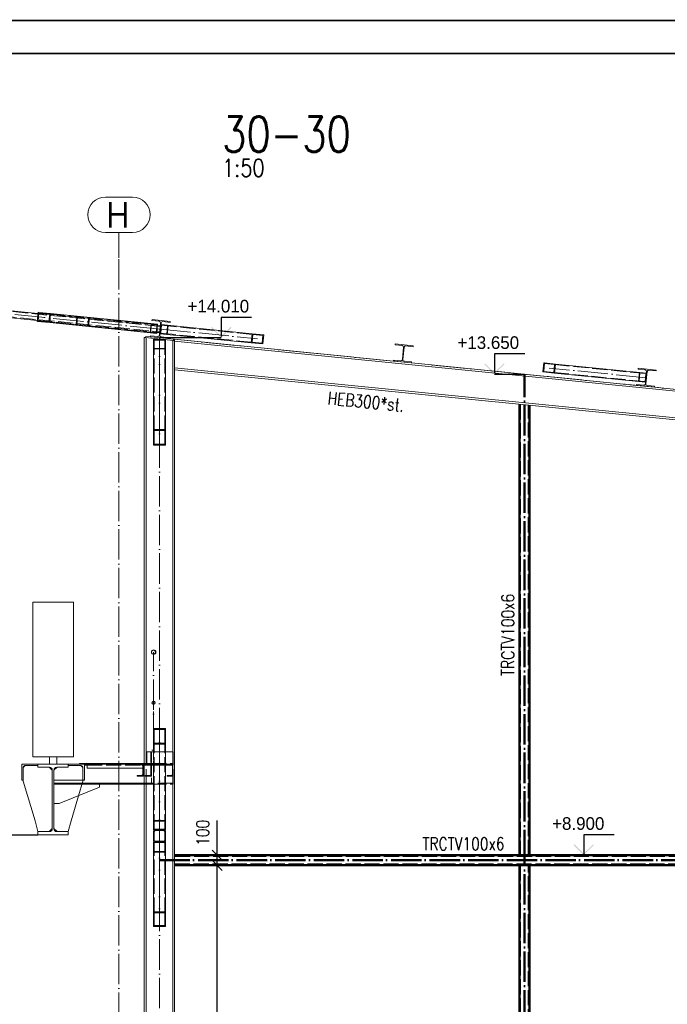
# Paper-space layout 'Layout1' of a CAD drawing. Extents: x -2 to 1380, y -36 to 422.
# Tile 8 of 58: x 108 to 236, y 226 to 420. Entities that reach past the tile are written whole.
import ezdxf
from ezdxf.enums import TextEntityAlignment as Align

# ---------------------------------------------------------------- set-up
doc = ezdxf.new("R2010")
doc.units = 0
for name, pattern in [('ACAD_ISO02W100', [15, 12, -3]), ('ACAD_ISO04W100', [30.5, 24, -3, 0.5, -3]), ('HP_01_CER_B', [8, 5, -1, 1, -1])]:
    doc.linetypes.add(name, pattern=pattern)
doc.layers.get('0').update_dxf_attribs({"linetype": 'CONTINUOUS'})
doc.layers.get('DEFPOINTS').update_dxf_attribs({"color": 132, "linetype": 'CONTINUOUS'})
doc.layers.add('AS_INS_ON', color=7, linetype='CONTINUOUS')
doc.layers.add('RAMECEK_HP', color=251, linetype='CONTINUOUS')
for name, color, linetype, lineweight in [('SS_1.ET-HALA_TaO-JD', 9, 'CONTINUOUS', 13), ('SS_1.ET-HALA_TaO-JD-JERAB_25t', 9, 'CONTINUOUS', 13), ('SS_1.ET-HALA_TaO-JD-LAVKA', 9, 'CONTINUOUS', 13), ('SS_1.ET-HALA_TaO-JD-LAVKA-OKOP.PLECH', 9, 'CONTINUOUS', 13), ('SS_1.ET-HALA_TaO-JD-LAVKA-PLECH', 9, 'CONTINUOUS', 13), ('SS_1.ET-HALA_TaO-JD-LAVKA-PLECH-VYZTUHA', 9, 'CONTINUOUS', 13), ('SS_1.ET-HALA_TaO-JD-LAVKA-ZABRADLI', 9, 'CONTINUOUS', 13), ('SS_1.ET-HALA_TaO-PRISTAVBA-PRICEL', 9, 'CONTINUOUS', 13), ('SS_1.ET-HALA_TaO-PRISTAVBA-VAZNICE', 9, 'CONTINUOUS', 13), ('SS_1.ET-HALA_TaO-PRISTAVBA-ZTUZENI_STRESNI', 9, 'CONTINUOUS', 13), ('SS_1.ET-HALA_TaO-RASTR', 7, 'HP_01_CER_B', 13), ('SS_1.ET-HALA_TaO-SLOUP', 9, 'CONTINUOUS', 13), ('SS_1.ET-HALA_TaO-VAZNICE', 9, 'CONTINUOUS', 13), ('SS_1.ET-HALA_TaO-ZTUZENI_STRESNI', 9, 'CONTINUOUS', 13), ('SS_1.ET-HALA_TaO-ZTUZENI_SVISLE', 9, 'CONTINUOUS', 13), ('SS_2.ET-HALA_TaO-PRISTAVBA-VNITRNI_KCE', 190, 'CONTINUOUS', 50), ('SS_KOTY', 3, 'CONTINUOUS', 25), ('SS_NADPIS_7', 6, 'CONTINUOUS', 70), ('SS_POPIS_PROFILU', 13, 'CONTINUOUS', 25), ('SS_STAV.OK-POPIS_PROFILU', 9, 'CONTINUOUS', 13)]:
    doc.layers.add(name, color=color, linetype=linetype, lineweight=lineweight)
doc.styles.add('ROMANS', font='romans.shx', dxfattribs={"width": 0.8})
doc.styles.add('romans.shx', font='romans.shx', dxfattribs={"height": 5})
doc.dimstyles.new('A-1_(2.5)_50AS', dxfattribs={"dimtxt": 2.5, "dimasz": 2, "dimexe": 1, "dimexo": 2, "dimgap": 0, "dimtad": 0, "dimdec": 1, "dimlfac": 50, "dimrnd": 1, "dimtxsty": 'ROMANS', "dimblk1": 'OBLIQUE', "dimblk2": 'OBLIQUE', "dimsah": 1, "dimcen": 2, "dimclrd": 256, "dimclre": 256, "dimclrt": 256, "dimadec": 1, "dimazin": 2, "dimtfac": 0.714286, "dimtdec": 1, "dimtmove": 0, "dimatfit": 3, "dimldrblk": 'OPEN', "dimfxl": 1, "dimtvp": 1.142857, "dimtfill": 1, "dimtolj": 1, "dimlwd": -1, "dimlwe": -1, "dimarcsym": 0})

# ---------------------------------------------------------------- blocks, each defined once
blk = doc.blocks.new('*U6')
at = {"layer": 'RAMECEK_HP', "lineweight": 35, "const_width": 0.35}
for points in [[(0, 420), (0, 0), (1188, 0), (1188, 420)], [(6.5, 413.5), (6.5, 6.5), (1181.5, 6.5), (1181.5, 413.5)]]:
    blk.add_lwpolyline(points, close=True, dxfattribs=at)
at = {"layer": 'DEFPOINTS', "style": 'ROMANS', "width": 0.8}
blk.add_attdef('TISK', text='', height=10, dxfattribs=at).set_placement((1188, -33), align=Align.RIGHT)
blk = doc.blocks.new('_Oblique')
at = {"color": 0, "linetype": 'ByBlock', "lineweight": -2}
blk.add_line((-0.5, -0.5), (0.5, 0.5), dxfattribs=at)
blk = doc.blocks.new('*D47')
at = {"layer": 'DEFPOINTS', "color": 0, "transparency": 16777216}
for p in [(138.53, 253.13, -219364.2), (146.94, 253.13), (138.73, 179.13, -219343.2)]:
    blk.add_point(p, dxfattribs=at)
at = {"layer": 'SS_KOTY', "transparency": 16777216}
for p, q in [((140.53, 253.13), (147.94, 253.13)), ((146.94, 179.13), (146.94, 253.13)), ((140.73, 179.13), (147.94, 179.13))]:
    blk.add_line(p, q, dxfattribs=at)
at = {"layer": 'SS_KOTY', "transparency": 16777216, "xscale": 2, "yscale": 2, "zscale": 2}
for p, rotation in [((146.94, 253.13), 90), ((146.94, 179.13), 270)]:
    blk.add_blockref('_Oblique', p, dxfattribs=dict(at, rotation=rotation))
at = {"layer": 'SS_KOTY', "transparency": 16777216, "insert": (144.08, 216.13), "char_height": 2.5, "attachment_point": 5, "rotation": 90, "style": 'ROMANS', "bg_fill": 3, "box_fill_scale": 1.1, "bg_fill_color": 256, "bg_fill_true_color": 13158600, "bg_fill_transparency": 0}
blk.add_mtext('\\A1;3700', dxfattribs=at)
blk = doc.blocks.new('_OPEN')
at = {"color": 0, "linetype": 'ByBlock'}
for p, q in [((-1, 0.167), (0, 0)), ((0, 0), (-1, -0.167)), ((0, 0), (-1, 0))]:
    blk.add_line(p, q, dxfattribs=at)
blk = doc.blocks.new('*D48')
at = {"layer": 'DEFPOINTS', "color": 0, "transparency": 16777216}
for p in [(138.53, 255.13, -219364.2), (146.94, 255.13), (138.53, 253.13, -219364.2)]:
    blk.add_point(p, dxfattribs=at)
at = {"layer": 'SS_KOTY', "transparency": 16777216}
for p, q in [((146.94, 255.13), (146.94, 261.99)), ((140.53, 255.13), (147.94, 255.13)), ((146.94, 253.13), (146.94, 255.13)), ((140.53, 253.13), (147.94, 253.13))]:
    blk.add_line(p, q, dxfattribs=at)
at = {"layer": 'SS_KOTY', "transparency": 16777216, "xscale": 2, "yscale": 2, "zscale": 2}
for p, rotation in [((146.94, 255.13), 90), ((146.94, 253.13), 270)]:
    blk.add_blockref('_Oblique', p, dxfattribs=dict(at, rotation=rotation))
at = {"layer": 'SS_KOTY', "transparency": 16777216, "insert": (144.08, 259.56), "char_height": 2.5, "attachment_point": 5, "rotation": 90, "style": 'ROMANS', "bg_fill": 3, "box_fill_scale": 1.1, "bg_fill_color": 256, "bg_fill_true_color": 13158600, "bg_fill_transparency": 0}
blk.add_mtext('\\A1;100', dxfattribs=at)

psp = doc.layouts.get("Layout1")

# ---------------------------------------------------------------- hatches: boundary and pattern name
at = {"layer": 'AS_INS_ON'}
for points in [[(145.8852, 359.4761), (145.7438, 359.3346), (147.7438, 357.3346), (149.7438, 359.3346), (149.6023, 359.4761), (147.7438, 357.6175)], [(199.8362, 352.2761), (199.6947, 352.1346), (201.6947, 350.1346), (203.6947, 352.1346), (203.5533, 352.2761), (201.6947, 350.4175)], [(217.493, 257.2761), (217.3516, 257.1346), (219.3516, 255.1346), (221.3516, 257.1346), (221.2102, 257.2761), (219.3516, 255.4175)]]:
    psp.add_hatch(color=3, dxfattribs=at).paths.add_polyline_path(points)

# ---------------------------------------------------------------- linework, layer by layer
at = {"layer": 'AS_INS_ON', "color": 3}
for p, q in [((153.7438, 361.3346, -219367.2), (147.7438, 361.3346, -219367.2)), ((147.7438, 361.3346, -219367.2), (147.7438, 357.6175, -219367.2)), ((147.7438, 357.3346), (135.5339, 357.3346)), ((207.6947, 354.1346, -219365.2), (201.6947, 354.1346, -219365.2)), ((201.6947, 354.1346, -219365.2), (201.6947, 350.4175, -219365.2)), ((201.6947, 350.1346), (207.6337, 350.1346)), ((225.3516, 259.1346, -219364.2), (219.3516, 259.1346, -219364.2)), ((219.3516, 259.1346, -219364.2), (219.3516, 255.4175, -219364.2)), ((219.3516, 255.1346), (207.5839, 255.1346))]:
    psp.add_line(p, q, dxfattribs=at)
at = {"layer": 'AS_INS_ON', "color": 9}
psp.add_line((96.153, 259.1346), (111.5336, 259.1346), dxfattribs=at)
at = {"layer": 'SS_1.ET-HALA_TaO-JD', "color": 5, "linetype": 'Continuous', "ltscale": 0.25}
for p, q in [((115.2337, 274.5346), (113.8337, 274.5346)), ((113.8337, 274.5346), (113.8337, 273.1346)), ((115.2337, 273.1346), (115.2337, 274.5346)), ((111.5337, 273.1346), (108.3337, 273.1346)), ((108.3337, 273.1346), (108.3337, 269.9346)), ((109.0337, 272.8346), (108.6337, 272.4346)), ((108.6337, 270.1046), (108.6337, 272.4946)), ((108.9737, 272.8346), (111.3637, 272.8346)), ((111.3637, 272.8346), (111.5337, 272.8346)), ((117.5337, 273.1346), (111.5337, 273.1346)), ((111.5337, 272.4946), (111.5337, 273.1346)), ((111.5337, 272.4946), (113.8237, 272.4946)), ((114.3637, 271.8946), (113.7637, 272.4946)), ((115.3037, 272.4946), (114.7037, 271.8946)), ((115.2437, 272.4946), (117.5337, 272.4946)), ((120.7337, 273.1346), (117.5337, 273.1346)), ((117.5337, 273.1346), (117.5337, 272.4946)), ((117.5337, 272.8346), (117.7037, 272.8346)), ((117.7037, 272.8346), (120.0937, 272.8346)), ((120.4337, 272.4346), (120.0337, 272.8346)), ((120.4337, 272.4946), (120.4337, 270.1046)), ((120.7337, 273.1346), (120.7337, 269.9346)), ((114.3637, 271.9546), (114.3637, 260.3146)), ((114.7037, 260.3146), (114.7037, 271.9546)), ((108.4637, 269.9346), (108.3337, 269.9346)), ((108.6337, 269.7223), (108.6337, 270.1046)), ((108.6337, 269.7223), (111.0015, 261.8946)), ((120.4337, 270.1046), (120.4337, 269.9346)), ((120.7337, 269.9346), (120.6037, 269.9346)), ((118.066, 261.8946), (119.5749, 266.8831)), ((111.0015, 261.8946), (111.5337, 259.7746)), ((117.5337, 259.7746), (118.066, 261.8946)), ((113.8237, 259.7746), (111.5337, 259.7746)), ((111.5337, 259.1346), (111.5337, 259.7746)), ((111.5337, 259.1346), (117.5337, 259.1346)), ((113.7637, 259.7746), (114.3637, 260.3746)), ((114.7037, 260.3746), (115.3037, 259.7746)), ((117.5337, 259.7746), (115.2437, 259.7746)), ((117.5337, 259.7746), (117.5337, 259.1346))]:
    psp.add_line(p, q, dxfattribs=at)
at = {"layer": 'SS_1.ET-HALA_TaO-JD', "color": 9, "linetype": 'ACAD_ISO02W100', "ltscale": 0.25}
for p, q in [((120.4337, 269.7223), (119.5749, 266.8831)), ((120.256, 269.1346), (120.3225, 269.3546)), ((120.4337, 269.9346), (120.4337, 269.7223))]:
    psp.add_line(p, q, dxfattribs=at)
at = {"layer": 'SS_1.ET-HALA_TaO-JD', "color": 5, "linetype": 'Continuous', "ltscale": 0.25, "extrusion": (-1.71199e-12, 7.09191e-13, -1)}
psp.add_arc((-108.9737, 272.4946), 0.34, 0, 90, dxfattribs=at)
at = {"layer": 'SS_1.ET-HALA_TaO-JD', "color": 5, "linetype": 'Continuous', "ltscale": 0.25}
for centre, start, end in [((111.3637, 273.0046), 270, 0), ((117.7037, 273.0046), 180, 270), ((108.4637, 270.1046), 270, 0), ((120.6037, 270.1046), 180, 270)]:
    psp.add_arc(centre, 0.17, start, end, dxfattribs=at)
at = {"layer": 'SS_1.ET-HALA_TaO-JD', "color": 5, "linetype": 'Continuous', "ltscale": 0.25, "extrusion": (1.78596e-12, 4.31174e-12, -1)}
psp.add_arc((-113.8237, 271.9546, 0), 0.54, 90, 180, dxfattribs=at)
at = {"layer": 'SS_1.ET-HALA_TaO-JD', "color": 5, "linetype": 'Continuous', "ltscale": 0.25, "extrusion": (-4.31168e-12, 1.78602e-12, -1)}
psp.add_arc((-115.2437, 271.9546), 0.54, 0, 90, dxfattribs=at)
at = {"layer": 'SS_1.ET-HALA_TaO-JD', "color": 5, "linetype": 'Continuous', "ltscale": 0.25, "extrusion": (-3.7494e-33, 6.12323e-17, -1)}
psp.add_arc((-120.0937, 272.4946), 0.34, 90, 180, dxfattribs=at)
at = {"layer": 'SS_1.ET-HALA_TaO-JD', "color": 5, "linetype": 'Continuous', "ltscale": 0.25, "extrusion": (-1.78596e-12, 4.31174e-12, -1)}
psp.add_arc((-113.8237, 260.3146), 0.54, 180, 270, dxfattribs=at)
at = {"layer": 'SS_1.ET-HALA_TaO-JD', "color": 5, "linetype": 'Continuous', "ltscale": 0.25, "extrusion": (4.31168e-12, 1.78602e-12, -1)}
psp.add_arc((-115.2437, 260.3146), 0.54, 270, 0, dxfattribs=at)
at = {"layer": 'SS_1.ET-HALA_TaO-JD-JERAB_25t', "color": 9, "linetype": 'Continuous', "ltscale": 0.25}
for p, q in [((118.5337, 305.1346), (110.5337, 305.1346)), ((110.5337, 305.1346), (110.5337, 274.5346)), ((118.5337, 274.5346), (118.5337, 305.1346)), ((113.8337, 274.5346), (110.5337, 274.5346)), ((118.5337, 274.5346), (115.2337, 274.5346))]:
    psp.add_line(p, q, dxfattribs=at)
at = {"layer": 'SS_1.ET-HALA_TaO-JD-LAVKA', "color": 9, "linetype": 'ACAD_ISO04W100', "ltscale": 0.25}
for p, q in [((114.5337, 273.1346), (138.2337, 273.1346)), ((133.9337, 273.1346), (114.5337, 273.1346))]:
    psp.add_line(p, q, dxfattribs=at)
at = {"layer": 'SS_1.ET-HALA_TaO-JD-LAVKA', "color": 5, "linetype": 'Continuous', "ltscale": 0.25}
for p, q in [((120.7338, 272.9146), (121.2337, 272.9146)), ((132.5337, 272.9146), (133.7386, 272.9146)), ((132.7337, 273.1346), (132.7337, 272.9746)), ((132.7337, 272.9746), (133.5937, 272.9746)), ((133.8337, 272.7346), (133.8337, 271.1346)), ((133.9337, 273.1346), (133.9337, 270.7346)), ((133.5937, 270.8946), (132.7337, 270.8946)), ((132.7337, 270.8946), (132.7337, 270.7346)), ((132.7337, 270.7346), (133.9337, 270.7346)), ((133.9337, 270.4346), (133.9337, 269.1346)), ((120.6037, 269.9346), (114.7038, 269.9346)), ((133.9337, 269.3546), (114.7038, 269.3546)), ((114.7038, 269.1346), (133.9337, 269.1346)), ((115.7037, 265.3346), (123.7037, 268.5346)), ((123.7037, 268.5346), (123.7037, 269.1346)), ((114.7037, 265.3346), (115.7037, 265.3346))]:
    psp.add_line(p, q, dxfattribs=at)
at = {"layer": 'SS_1.ET-HALA_TaO-JD-LAVKA', "color": 9, "linetype": 'ACAD_ISO02W100', "ltscale": 0.25}
for p, q in [((121.2337, 272.9146), (132.5337, 272.9146)), ((131.1337, 273.1346), (131.1337, 272.9746)), ((131.1337, 272.9746), (131.9937, 272.9746)), ((132.2337, 271.1346), (132.2337, 272.7346)), ((132.3337, 273.1346), (132.3337, 270.7346)), ((133.7386, 272.9146), (133.9337, 272.9146)), ((133.9337, 272.7346), (133.8337, 272.7346)), ((133.9337, 272.6346), (133.8337, 272.6346)), ((138.2337, 273.1346), (133.9337, 273.1346)), ((133.9337, 272.9146), (138.2337, 272.9146)), ((137.0337, 273.1346), (137.0337, 272.9746)), ((137.0337, 272.9746), (137.8937, 272.9746)), ((138.2337, 272.7346), (138.1337, 272.7346)), ((138.1337, 272.6639), (138.1337, 272.7346)), ((138.1337, 272.6346), (138.1337, 272.6639)), ((138.2337, 272.6346), (138.1337, 272.6346)), ((138.1337, 271.1346), (138.1337, 272.6346)), ((138.2337, 269.1346), (138.2337, 273.1346)), ((131.9937, 270.8946), (131.1337, 270.8946)), ((131.1337, 270.8946), (131.1337, 270.7346)), ((131.1337, 270.7346), (132.3337, 270.7346)), ((137.8937, 270.8946), (137.0337, 270.8946)), ((137.0337, 270.8946), (137.0337, 270.7346)), ((137.0337, 270.7346), (138.2337, 270.7346)), ((138.2337, 269.3546), (133.9337, 269.3546)), ((133.9337, 269.1346), (138.2337, 269.1346))]:
    psp.add_line(p, q, dxfattribs=at)
at = {"layer": 'SS_1.ET-HALA_TaO-JD-LAVKA', "color": 9, "linetype": 'ACAD_ISO02W100', "ltscale": 0.25, "extrusion": (1.0046e-12, 2.42538e-12, -1)}
psp.add_arc((-131.9937, 272.7346), 0.24, 90, 180, dxfattribs=at)
at = {"layer": 'SS_1.ET-HALA_TaO-JD-LAVKA', "color": 5, "linetype": 'Continuous', "ltscale": 0.25, "extrusion": (-1.0046e-12, -2.42526e-12, -1)}
psp.add_arc((-133.5937, 272.7346), 0.24, 90, 180, dxfattribs=at)
at = {"layer": 'SS_1.ET-HALA_TaO-JD-LAVKA', "color": 9, "linetype": 'ACAD_ISO02W100', "ltscale": 0.25, "extrusion": (2.0092e-12, 4.8507e-12, -1)}
psp.add_arc((-137.8937, 272.7346, 0), 0.24, 90, 180, dxfattribs=at)
at = {"layer": 'SS_1.ET-HALA_TaO-JD-LAVKA', "color": 9, "linetype": 'ACAD_ISO02W100', "ltscale": 0.25, "extrusion": (1.0046e-12, -2.42526e-12, -1)}
psp.add_arc((-131.9937, 271.1346), 0.24, 180, 270, dxfattribs=at)
at = {"layer": 'SS_1.ET-HALA_TaO-JD-LAVKA', "color": 5, "linetype": 'Continuous', "ltscale": 0.25, "extrusion": (1.0046e-12, -2.42526e-12, -1)}
psp.add_arc((-133.5937, 271.1346), 0.24, 180, 270, dxfattribs=at)
at = {"layer": 'SS_1.ET-HALA_TaO-JD-LAVKA', "color": 9, "linetype": 'ACAD_ISO02W100', "ltscale": 0.25, "extrusion": (-3.7494e-33, 6.12323e-17, -1)}
psp.add_arc((-137.8937, 271.1346), 0.24, 180, 270, dxfattribs=at)
at = {"layer": 'SS_1.ET-HALA_TaO-JD-LAVKA-OKOP.PLECH', "color": 5, "linetype": 'Continuous', "ltscale": 0.25}
for p, q in [((133.0137, 275.5346), (134.3337, 275.5346)), ((133.0137, 275.5346), (133.0137, 273.2346)), ((136.7337, 275.5346), (138.2537, 275.5346)), ((138.2537, 272.9346), (138.2537, 275.5346)), ((138.2537, 272.9346), (136.7337, 272.9346))]:
    psp.add_line(p, q, dxfattribs=at)
at = {"layer": 'SS_1.ET-HALA_TaO-JD-LAVKA-OKOP.PLECH', "color": 9, "linetype": 'ACAD_ISO02W100', "ltscale": 0.25}
for p, q in [((134.3337, 275.5346), (136.7337, 275.5346)), ((133.0137, 273.2346), (133.0137, 272.9346)), ((136.7337, 272.9346), (133.0137, 272.9346))]:
    psp.add_line(p, q, dxfattribs=at)
at = {"layer": 'SS_1.ET-HALA_TaO-JD-LAVKA-OKOP.PLECH', "color": 9, "linetype": 'ACAD_ISO04W100', "ltscale": 0.25}
psp.add_line((133.0137, 272.9346), (138.2537, 272.9346), dxfattribs=at)
psp.add_line((133.0137, 272.9346), (138.2537, 272.9346), dxfattribs=at)
at = {"layer": 'SS_1.ET-HALA_TaO-JD-LAVKA-PLECH', "color": 5, "linetype": 'Continuous', "ltscale": 0.25}
for p, q in [((133.9337, 273.2346), (119.7337, 273.2346)), ((119.7337, 273.2346), (119.7337, 273.1346)), ((133.9337, 273.1346), (120.7337, 273.1346)), ((133.9337, 273.2346), (133.9337, 273.1346))]:
    psp.add_line(p, q, dxfattribs=at)
at = {"layer": 'SS_1.ET-HALA_TaO-JD-LAVKA-PLECH', "color": 9, "linetype": 'ACAD_ISO02W100', "ltscale": 0.25}
for p, q in [((132.3337, 273.2346), (132.3337, 273.1346)), ((133.9337, 273.2346), (138.2337, 273.2346)), ((138.2337, 273.1346), (138.2337, 273.2346))]:
    psp.add_line(p, q, dxfattribs=at)
at = {"layer": 'SS_1.ET-HALA_TaO-JD-LAVKA-PLECH-VYZTUHA', "color": 5, "linetype": 'Continuous', "ltscale": 0.25}
for p, q in [((121.2337, 273.1346), (121.2337, 272.3346)), ((121.2337, 272.3346), (132.5337, 272.3346)), ((132.5337, 273.1346), (132.5337, 272.3346))]:
    psp.add_line(p, q, dxfattribs=at)
at = {"layer": 'SS_1.ET-HALA_TaO-JD-LAVKA-ZABRADLI', "color": 9, "linetype": 'ACAD_ISO04W100', "ltscale": 0.25}
for p, q in [((134.3787, 276.2346), (134.3787, 295.2346)), ((134.3787, 283.531), (134.3787, 276.2346)), ((134.3787, 273.7022), (134.3787, 270.4346))]:
    psp.add_line(p, q, dxfattribs=at)
at = {"layer": 'SS_1.ET-HALA_TaO-JD-LAVKA-ZABRADLI', "color": 9, "linetype": 'Continuous', "ltscale": 0.25}
for p, q in [((133.9337, 275.4346), (133.8137, 275.4346)), ((133.8137, 275.4346), (133.8137, 273.4346)), ((133.9337, 275.4346), (133.9337, 273.4346)), ((134.0641, 275.92), (134.2085, 275.8235)), ((133.8137, 273.4346), (133.9337, 273.4346))]:
    psp.add_line(p, q, dxfattribs=at)
for centre, radius in [((134.3787, 295.2346), 0.445), ((134.3787, 295.2346), 0.387), ((134.3787, 285.2346), 0.32), ((134.3787, 285.2346), 0.28)]:
    psp.add_circle(centre, radius, dxfattribs=at)
at = {"layer": 'SS_1.ET-HALA_TaO-PRISTAVBA-PRICEL', "color": 9, "linetype": 'ACAD_ISO04W100', "ltscale": 0.25}
psp.add_line((279.6337, 342.9346), (135.5337, 357.3446), dxfattribs=at)
at = {"layer": 'SS_1.ET-HALA_TaO-PRISTAVBA-PRICEL', "color": 5, "linetype": 'Continuous', "ltscale": 0.25}
for p, q in [((138.5337, 356.8034), (138.5337, 357.0446)), ((138.5338, 357.0446), (181.7427, 352.7237)), ((138.5338, 356.6627), (282.6337, 342.2527)), ((185.3248, 352.3655), (229.7427, 347.9237)), ((282.6337, 336.9866), (138.5338, 351.3966)), ((138.5338, 351.0147), (282.6337, 336.6047)), ((233.3248, 347.5655), (277.8427, 343.1137))]:
    psp.add_line(p, q, dxfattribs=at)
at = {"layer": 'SS_1.ET-HALA_TaO-PRISTAVBA-VAZNICE', "color": 5, "linetype": 'Continuous', "ltscale": 0.25}
for p, q in [((182.083, 356.1268), (182.0641, 355.9377)), ((185.6651, 355.7686), (182.083, 356.1268)), ((183.4969, 355.7944), (182.0641, 355.9377)), ((183.7656, 355.4661), (183.5228, 353.0382)), ((183.6422, 353.0262), (183.885, 355.4541)), ((185.6462, 355.5795), (184.2134, 355.7228)), ((185.6462, 355.5795), (185.6651, 355.7686)), ((181.7616, 352.9128), (181.7427, 352.7237)), ((181.7427, 352.7237), (185.3248, 352.3655)), ((183.1944, 352.7695), (181.7616, 352.9128)), ((185.3437, 352.5546), (183.9109, 352.6979)), ((185.3248, 352.3655), (185.3437, 352.5546)), ((230.083, 351.3268), (230.0641, 351.1377)), ((231.4969, 350.9944), (230.0641, 351.1377)), ((233.6651, 350.9686), (230.083, 351.3268)), ((231.7656, 350.6661), (231.5228, 348.2382)), ((231.6422, 348.2262), (231.885, 350.6541)), ((233.6462, 350.7795), (232.2134, 350.9228)), ((233.6462, 350.7795), (233.6651, 350.9686)), ((229.7616, 348.1128), (229.7427, 347.9237)), ((229.7427, 347.9237), (233.3248, 347.5655)), ((231.1944, 347.9695), (229.7616, 348.1128)), ((233.3437, 347.7546), (231.9109, 347.8979)), ((233.3248, 347.5655), (233.3437, 347.7546))]:
    psp.add_line(p, q, dxfattribs=at)
at = {"layer": 'SS_1.ET-HALA_TaO-PRISTAVBA-VAZNICE', "color": 5, "linetype": 'Continuous', "ltscale": 0.25, "extrusion": (-9.92754e-13, -1.8506e-12, -1)}
psp.add_arc((-183.4671, 355.4959), 0.3, 95.710593, 185.710593, dxfattribs=at)
at = {"layer": 'SS_1.ET-HALA_TaO-PRISTAVBA-VAZNICE', "color": 5, "linetype": 'Continuous', "ltscale": 0.25, "extrusion": (1.85066e-12, -9.92693e-13, -1)}
psp.add_arc((-184.1835, 355.4243), 0.3, 5.710593, 95.710593, dxfattribs=at)
at = {"layer": 'SS_1.ET-HALA_TaO-PRISTAVBA-VAZNICE', "color": 5, "linetype": 'Continuous', "ltscale": 0.25, "extrusion": (-6.06629e-13, 2.01066e-12, -1)}
psp.add_arc((-183.2243, 353.068), 0.3, 185.710593, 275.710593, dxfattribs=at)
at = {"layer": 'SS_1.ET-HALA_TaO-PRISTAVBA-VAZNICE', "color": 5, "linetype": 'Continuous', "ltscale": 0.25, "extrusion": (2.0106e-12, 6.0669e-13, -1)}
psp.add_arc((-183.9407, 352.9964), 0.3, 275.710593, 5.710593, dxfattribs=at)
at = {"layer": 'SS_1.ET-HALA_TaO-PRISTAVBA-VAZNICE', "color": 5, "linetype": 'Continuous', "ltscale": 0.25, "extrusion": (9.92754e-13, 1.85072e-12, -1)}
psp.add_arc((-231.4671, 350.6959), 0.3, 95.710593, 185.710593, dxfattribs=at)
at = {"layer": 'SS_1.ET-HALA_TaO-PRISTAVBA-VAZNICE', "color": 5, "linetype": 'Continuous', "ltscale": 0.25, "extrusion": (-1.85066e-12, 9.92815e-13, -1)}
psp.add_arc((-232.1835, 350.6243), 0.3, 5.710593, 95.710593, dxfattribs=at)
at = {"layer": 'SS_1.ET-HALA_TaO-PRISTAVBA-VAZNICE', "color": 5, "linetype": 'Continuous', "ltscale": 0.25, "extrusion": (6.06629e-13, -2.01053e-12, -1)}
psp.add_arc((-231.2243, 348.268), 0.3, 185.710593, 275.710593, dxfattribs=at)
at = {"layer": 'SS_1.ET-HALA_TaO-PRISTAVBA-VAZNICE', "color": 5, "linetype": 'Continuous', "ltscale": 0.25, "extrusion": (-2.0106e-12, -6.06568e-13, -1)}
psp.add_arc((-231.9407, 348.1964), 0.3, 275.710593, 5.710593, dxfattribs=at)
at = {"layer": 'SS_1.ET-HALA_TaO-PRISTAVBA-ZTUZENI_STRESNI', "color": 5, "linetype": 'Continuous', "ltscale": 0.25}
for p, q in [((153.8444, 358.1366), (135.8532, 359.9357)), ((135.6741, 358.1446), (153.6653, 356.3455)), ((153.6653, 356.3455), (153.8444, 358.1366)), ((153.8304, 356.4496), (153.9856, 358.0019)), ((156.1425, 357.9068), (153.8444, 358.1366)), ((153.9856, 358.0019), (155.9774, 357.8027)), ((155.9634, 356.1157), (156.1425, 357.9068)), ((153.6653, 356.3455), (155.9634, 356.1157)), ((153.8304, 356.4496), (155.8222, 356.2504)), ((155.8222, 356.2504), (155.9774, 357.8027)), ((211.4444, 352.3766), (211.2653, 350.5855)), ((211.5856, 352.2419), (211.4304, 350.6896)), ((211.5856, 352.3625), (211.4444, 352.3766)), ((213.7425, 352.1468), (211.5856, 352.3625)), ((211.5856, 352.2419), (213.5774, 352.0427)), ((213.7425, 352.1468), (213.5634, 350.3557)), ((231.7337, 350.3477), (213.7425, 352.1468)), ((211.2653, 350.5855), (213.5634, 350.3557)), ((211.4304, 350.6896), (213.4222, 350.4904)), ((213.5774, 352.0427), (213.4222, 350.4904)), ((213.5634, 350.3557), (231.5546, 348.5566))]:
    psp.add_line(p, q, dxfattribs=at)
at = {"layer": 'SS_1.ET-HALA_TaO-PRISTAVBA-ZTUZENI_STRESNI', "color": 9, "linetype": 'ACAD_ISO04W100', "ltscale": 0.25}
for p, q in [((135.7039, 359.0462), (154.9039, 357.1262)), ((231.7039, 349.4462), (212.5039, 351.3662))]:
    psp.add_line(p, q, dxfattribs=at)
at = {"layer": 'SS_1.ET-HALA_TaO-PRISTAVBA-ZTUZENI_STRESNI', "color": 9, "linetype": 'ACAD_ISO02W100', "ltscale": 0.25}
for p, q in [((135.9343, 359.807), (135.7791, 358.2547)), ((135.7791, 358.2547), (153.8304, 356.4496)), ((135.9343, 359.807), (153.9856, 358.0019)), ((137.144, 359.686), (136.9888, 358.1338)), ((137.249, 359.7961), (137.0699, 358.0051)), ((137.156, 359.8054), (137.249, 359.7961)), ((213.4222, 350.4904), (231.4735, 348.6853)), ((213.5774, 352.0427), (231.6287, 350.2376)), ((230.1588, 348.6962), (230.3379, 350.4872)), ((230.2638, 348.8063), (230.419, 350.3585)), ((231.4735, 348.6853), (231.6287, 350.2376)), ((231.6407, 350.357), (231.7337, 350.3477))]:
    psp.add_line(p, q, dxfattribs=at)
at = {"layer": 'SS_1.ET-HALA_TaO-RASTR', "linetype": 'Continuous', "ltscale": 0.25}
for p, q in [((130.2004, 385.1478), (124.8671, 385.1478)), ((124.8671, 378.1478), (130.2004, 378.1478))]:
    psp.add_line(p, q, dxfattribs=at)
at = {"layer": 'SS_1.ET-HALA_TaO-RASTR', "linetype": 'ACAD_ISO04W100', "ltscale": 0.25}
for p, q in [((127.5337, 373.1478), (127.5337, 378.1478)), ((127.5337, 77.1346), (127.5337, 373.1488)), ((127.5337, 373.1488), (127.5337, 373.1478))]:
    psp.add_line(p, q, dxfattribs=at)
at = {"layer": 'SS_1.ET-HALA_TaO-RASTR', "linetype": 'Continuous', "ltscale": 0.25}
for centre, start, end in [((124.8671, 381.6478), 90, 270), ((130.2004, 381.6478), 270, 90)]:
    psp.add_arc(centre, 3.5, start, end, dxfattribs=at)
at = {"layer": 'SS_1.ET-HALA_TaO-SLOUP', "color": 5, "linetype": 'Continuous', "ltscale": 0.25}
for p, q in [((132.5337, 357.4034), (132.7974, 357.3771)), ((132.5337, 357.4034), (132.5337, 273.2346)), ((132.8213, 357.6159), (132.7974, 357.3771)), ((132.7974, 357.3771), (138.2701, 356.8298)), ((132.8213, 357.6159), (133.7427, 357.5237)), ((132.9137, 273.2346), (132.9137, 357.3654)), ((137.3248, 357.1655), (138.294, 357.0686)), ((138.2701, 356.8298), (138.294, 357.0686)), ((138.2701, 356.8298), (138.5337, 356.8034)), ((132.5337, 269.1346), (132.5337, 179.1346)), ((132.9137, 179.1346), (132.9137, 269.1346))]:
    psp.add_line(p, q, dxfattribs=at)
at = {"layer": 'SS_1.ET-HALA_TaO-SLOUP', "color": 9, "linetype": 'ACAD_ISO04W100', "ltscale": 0.25}
psp.add_line((135.5337, 57.1346), (135.5337, 357.3446), dxfattribs=at)
at = {"layer": 'SS_1.ET-HALA_TaO-SLOUP', "color": 9, "linetype": 'ACAD_ISO02W100', "ltscale": 0.25}
for p, q in [((132.5337, 273.2346), (132.5337, 273.1346)), ((132.5337, 272.3346), (132.5337, 269.1346)), ((132.9137, 269.1346), (132.9137, 273.2346))]:
    psp.add_line(p, q, dxfattribs=at)
at = {"layer": 'SS_1.ET-HALA_TaO-VAZNICE', "color": 5, "linetype": 'Continuous', "ltscale": 0.25}
for p, q in [((134.083, 360.9268), (134.0641, 360.7377)), ((135.4969, 360.5944), (134.0641, 360.7377)), ((137.6651, 360.5686), (134.083, 360.9268)), ((135.7656, 360.2661), (135.5228, 357.8382)), ((135.6422, 357.8262), (135.885, 360.2541)), ((137.6462, 360.3795), (136.2134, 360.5228)), ((137.6462, 360.3795), (137.6651, 360.5686)), ((133.7616, 357.7128), (133.7427, 357.5237)), ((133.7427, 357.5237), (137.3248, 357.1655)), ((135.1944, 357.5695), (133.7616, 357.7128)), ((137.3437, 357.3546), (135.9109, 357.4979)), ((137.3248, 357.1655), (137.3437, 357.3546))]:
    psp.add_line(p, q, dxfattribs=at)
at = {"layer": 'SS_1.ET-HALA_TaO-VAZNICE', "color": 5, "linetype": 'Continuous', "ltscale": 0.25, "extrusion": (9.92754e-13, 1.85072e-12, -1)}
psp.add_arc((-135.4671, 360.2959), 0.3, 95.710593, 185.710593, dxfattribs=at)
at = {"layer": 'SS_1.ET-HALA_TaO-VAZNICE', "color": 5, "linetype": 'Continuous', "ltscale": 0.25, "extrusion": (-1.85066e-12, 9.92815e-13, -1)}
psp.add_arc((-136.1835, 360.2243), 0.3, 5.710593, 95.710593, dxfattribs=at)
at = {"layer": 'SS_1.ET-HALA_TaO-VAZNICE', "color": 5, "linetype": 'Continuous', "ltscale": 0.25, "extrusion": (6.06629e-13, -2.01053e-12, -1)}
psp.add_arc((-135.2243, 357.868), 0.3, 185.710593, 275.710593, dxfattribs=at)
at = {"layer": 'SS_1.ET-HALA_TaO-VAZNICE', "color": 5, "linetype": 'Continuous', "ltscale": 0.25, "extrusion": (-2.0106e-12, -6.06568e-13, -1)}
psp.add_arc((-135.9407, 357.7964), 0.3, 275.710593, 5.710593, dxfattribs=at)
at = {"layer": 'SS_1.ET-HALA_TaO-ZTUZENI_STRESNI', "color": 5, "linetype": 'Continuous', "ltscale": 0.25}
for p, q in [((78.194, 364.0937), (111.3909, 360.774)), ((78.3333, 365.4867), (111.5302, 362.167)), ((111.5501, 362.366), (111.371, 360.575)), ((111.704, 362.23), (111.5487, 360.6778)), ((111.704, 362.3506), (111.5501, 362.366)), ((114.0368, 362.1174), (111.704, 362.3506)), ((111.704, 362.23), (113.8591, 362.0145)), ((113.8591, 362.0145), (113.7038, 360.4623)), ((114.0368, 362.1174), (113.8577, 360.3263)), ((135.1693, 360.0041), (114.0368, 362.1174)), ((111.371, 360.575), (113.8577, 360.3263)), ((111.5487, 360.6778), (113.7038, 360.4623)), ((113.8577, 360.3263), (134.9902, 358.213)), ((134.9902, 358.213), (135.1693, 360.0041)), ((135.1494, 359.8051), (135.1693, 360.0041)), ((135.0101, 358.412), (135.5745, 358.3556)), ((135.1494, 359.8051), (135.7138, 359.7487))]:
    psp.add_line(p, q, dxfattribs=at)
at = {"layer": 'SS_1.ET-HALA_TaO-ZTUZENI_STRESNI', "color": 9, "linetype": 'ACAD_ISO04W100', "ltscale": 0.25}
for q in [(78.2039, 364.7962), (112.7039, 361.3462), (120.3706, 360.5795)]:
    psp.add_line((135.7039, 359.0462), q, dxfattribs=at)
at = {"layer": 'SS_1.ET-HALA_TaO-ZTUZENI_STRESNI', "color": 9, "linetype": 'ACAD_ISO02W100', "ltscale": 0.25}
for p, q in [((78.2099, 364.2529), (135.5904, 358.5148)), ((135.6979, 359.5894), (78.3173, 365.3275)), ((111.5302, 362.167), (135.1494, 359.8051)), ((113.8591, 362.0145), (135.0714, 359.8933)), ((111.3909, 360.774), (135.0101, 358.412)), ((113.7038, 360.4623), (134.9161, 358.341)), ((119.0496, 359.9277), (119.0377, 359.8083)), ((119.0576, 360.0073), (119.0496, 359.9277)), ((119.1969, 361.4003), (119.0576, 360.0073)), ((119.2048, 361.4799), (119.1969, 361.4003)), ((119.2168, 361.5994), (119.2048, 361.4799)), ((119.3706, 361.4634), (119.2154, 359.9111)), ((121.5019, 361.0091), (121.3785, 359.7752)), ((121.5178, 361.1683), (121.5019, 361.0091)), ((121.5257, 361.2479), (121.5178, 361.1683)), ((121.6932, 361.2479), (121.5243, 359.5596)), ((121.7035, 361.3507), (121.6932, 361.2479)), ((133.7002, 358.342), (133.8793, 360.1331)), ((133.7981, 358.4528), (133.9533, 360.0051)), ((133.8594, 359.9341), (133.8673, 360.0137)), ((133.8673, 360.0137), (133.8793, 360.1331)), ((133.9454, 359.9255), (133.9533, 360.0051)), ((134.9161, 358.341), (135.0714, 359.8933)), ((135.0634, 359.8137), (135.0714, 359.8933)), ((121.3785, 359.7752), (121.3705, 359.6956)), ((133.7002, 358.342), (133.7121, 358.4614)), ((133.7121, 358.4614), (133.7201, 358.541)), ((133.7981, 358.4528), (133.8061, 358.5324)), ((133.822, 358.6917), (133.9294, 359.7663)), ((134.9161, 358.341), (134.9241, 358.4206)), ((134.94, 358.5798), (135.0475, 359.6545)), ((134.9902, 358.213), (135.0101, 358.412))]:
    psp.add_line(p, q, dxfattribs=at)
at = {"layer": 'SS_1.ET-HALA_TaO-ZTUZENI_SVISLE', "color": 5, "linetype": 'Continuous', "ltscale": 0.25}
for p, q in [((136.7337, 356.9834), (134.3337, 356.9834)), ((134.3337, 339.2065), (134.3337, 356.9834)), ((136.7337, 356.9834), (136.7337, 339.2065)), ((134.3337, 339.2065), (136.7337, 339.2065)), ((134.3337, 336.1028), (134.3337, 339.2065)), ((134.4937, 338.9996), (136.5737, 338.9996)), ((134.4937, 336.3097), (134.4937, 338.9996)), ((136.5737, 336.3097), (136.5737, 338.9996)), ((136.7337, 339.2065), (136.7337, 336.1028)), ((134.3337, 336.1028), (136.7337, 336.1028)), ((134.4937, 336.3097), (136.5737, 336.3097)), ((136.7337, 280.1686), (134.3337, 280.1686)), ((134.3337, 277.0647), (134.3337, 280.1686)), ((136.7337, 280.1686), (136.7337, 277.0647)), ((136.5737, 279.9616), (134.4937, 279.9616)), ((134.4937, 277.2716), (134.4937, 279.9616)), ((136.5737, 277.2716), (136.5737, 279.9616)), ((136.7337, 277.0647), (134.3337, 277.0647)), ((134.3337, 274.2662), (134.3337, 277.0647)), ((136.5737, 277.2716), (134.4937, 277.2716)), ((136.7337, 277.0647), (136.7337, 260.1347)), ((134.3337, 260.1347), (134.3337, 270.0975)), ((134.3337, 260.1347), (134.7337, 260.1347)), ((134.3337, 258.1346), (134.3337, 259.7346)), ((134.4937, 258.1346), (134.4937, 259.7346)), ((134.7337, 260.1346), (136.3337, 260.1346)), ((134.7337, 259.9746), (136.3337, 259.9746)), ((136.3337, 260.1347), (136.7337, 260.1347)), ((136.5737, 258.1346), (136.5737, 259.7346)), ((136.7337, 259.7346), (136.7337, 258.1346)), ((134.7337, 257.7346), (134.3337, 257.7346)), ((134.3337, 243.9492), (134.3337, 257.7346)), ((136.3337, 257.8946), (134.7337, 257.8946)), ((136.3337, 257.7346), (134.7337, 257.7346)), ((136.7337, 257.7346), (136.3337, 257.7346)), ((136.7337, 257.7346), (136.7337, 243.9492)), ((134.3337, 243.9492), (136.7337, 243.9492)), ((134.3337, 241.0401), (134.3337, 243.9492)), ((134.4937, 243.7552), (136.5737, 243.7552)), ((134.4937, 241.234), (134.4937, 243.7552)), ((136.5737, 241.234), (136.5737, 243.7552)), ((136.7337, 243.9492), (136.7337, 241.0401)), ((134.4937, 241.234), (136.5737, 241.234)), ((134.3337, 241.0401), (136.7337, 241.0401))]:
    psp.add_line(p, q, dxfattribs=at)
at = {"layer": 'SS_1.ET-HALA_TaO-ZTUZENI_SVISLE', "color": 9, "linetype": 'ACAD_ISO02W100', "ltscale": 0.25}
for p, q in [((136.5737, 356.8597), (134.4937, 356.8597)), ((134.4937, 338.9996), (134.4937, 356.8597)), ((136.5737, 338.9996), (136.5737, 356.8597)), ((136.7337, 355.1276), (134.3337, 355.1276)), ((136.5737, 355.2513), (134.4937, 355.2513)), ((134.4937, 260.2584), (134.4937, 277.2716)), ((136.5737, 260.2584), (136.5737, 277.2716)), ((134.3337, 270.0975), (134.3337, 274.2662)), ((134.3337, 261.9904), (136.7337, 261.9904)), ((134.4937, 261.8667), (136.5737, 261.8667)), ((134.4937, 260.2584), (136.5737, 260.2584)), ((136.5737, 257.6026), (134.4937, 257.6026)), ((134.4937, 243.7552), (134.4937, 257.6026)), ((136.5737, 243.7552), (136.5737, 257.6026)), ((136.7337, 255.7546), (134.3337, 255.7546)), ((136.5737, 255.8866), (134.4937, 255.8866))]:
    psp.add_line(p, q, dxfattribs=at)
at = {"layer": 'SS_1.ET-HALA_TaO-ZTUZENI_SVISLE', "color": 9, "linetype": 'ACAD_ISO04W100', "ltscale": 0.25}
for p, q in [((135.5337, 337.6546), (135.5337, 357.3346)), ((135.5337, 258.9346), (135.5337, 278.6166)), ((135.5337, 258.9346), (135.5337, 242.4946))]:
    psp.add_line(p, q, dxfattribs=at)
at = {"layer": 'SS_1.ET-HALA_TaO-ZTUZENI_SVISLE', "color": 5, "linetype": 'Continuous', "ltscale": 0.25}
for centre, start, end in [((134.7337, 259.7346), 90, 180), ((136.3337, 259.7346), 0, 90), ((134.7337, 258.1346), 180, 270), ((136.3337, 258.1346), 270, 0)]:
    psp.add_arc(centre, 0.4, start, end, dxfattribs=at)
at = {"layer": 'SS_1.ET-HALA_TaO-ZTUZENI_SVISLE', "color": 5, "linetype": 'Continuous', "ltscale": 0.25, "extrusion": (-3.7494e-33, 6.12323e-17, -1)}
for centre, start, end in [((-134.7337, 259.7346), 0, 90), ((-136.3337, 259.7346), 90, 180), ((-134.7337, 258.1346), 270, 0), ((-136.3337, 258.1346), 180, 270)]:
    psp.add_arc(centre, 0.24, start, end, dxfattribs=at)
at = {"layer": 'SS_2.ET-HALA_TaO-PRISTAVBA-VNITRNI_KCE', "color": 7, "linetype": 'ACAD_ISO04W100', "ltscale": 0.25}
for p, q in [((207.6337, 254.1346), (207.6337, 350.1346)), ((207.6337, 176.7346), (207.6337, 254.1346))]:
    psp.add_line(p, q, dxfattribs=at)
at = {"layer": 'SS_2.ET-HALA_TaO-PRISTAVBA-VNITRNI_KCE', "color": 1, "linetype": 'Continuous', "ltscale": 0.25}
for p, q in [((206.6337, 344.2047), (206.6337, 255.1347)), ((208.6337, 255.1347), (208.6337, 344.0047)), ((206.6337, 253.1346), (206.6337, 179.1346)), ((208.6337, 179.1346), (208.6337, 253.1346))]:
    psp.add_line(p, q, dxfattribs=at)
at = {"layer": 'SS_2.ET-HALA_TaO-PRISTAVBA-VNITRNI_KCE', "color": 3, "linetype": 'ACAD_ISO02W100', "ltscale": 0.25}
for p, q in [((206.7537, 344.1927), (206.7537, 255.1347)), ((208.5137, 255.1347), (208.5137, 344.0167)), ((206.7537, 253.1346), (206.7537, 176.7346)), ((208.5137, 176.7346), (208.5137, 253.1346))]:
    psp.add_line(p, q, dxfattribs=at)

# ---------------------------------------------------------------- block references
at = {"layer": 'RAMECEK_HP'}
psp.add_blockref('*U6', (0, 0), dxfattribs=at)

# ---------------------------------------------------------------- texts
at = {"layer": 'AS_INS_ON', "color": 3}
for s, p in [('+14.010', (141.0768, 362.3346)), ('+13.650', (194.4028, 355.1346)), ('+8.900', (213.1013, 260.1346))]:
    psp.add_text(s, height=2.5, dxfattribs=at).set_placement(p)
at = {"layer": 'SS_1.ET-HALA_TaO-RASTR', "color": 7, "style": 'romans.shx'}
psp.add_text('H', height=5, dxfattribs=at).set_placement((124.9242, 379.1478))
at = {"layer": 'SS_NADPIS_7', "color": 6, "style": 'romans.shx', "width": 0.8}
psp.add_text('30-30', height=7, dxfattribs=at).set_placement((147.9148, 394.0506))
at = {"layer": 'SS_NADPIS_7', "color": 2, "style": 'romans.shx', "width": 0.8}
psp.add_text('1:50', height=3.5, dxfattribs=at).set_placement((147.9074, 389.1506))
at = {"layer": 'SS_POPIS_PROFILU', "color": 13, "style": 'romans.shx', "width": 0.8}
psp.add_text('TRCTV100x6', height=2.5, rotation=90, dxfattribs=at).set_placement((205.6127, 290.554))
psp.add_text('TRCTV100x6', height=2.5, dxfattribs=at).set_placement((187.4971, 256.1346))
at = {"layer": 'SS_STAV.OK-POPIS_PROFILU', "color": 9, "style": 'romans.shx', "width": 0.8}
psp.add_text('HEB300*st.', height=2.5, rotation=354.289407, dxfattribs=at).set_placement((168.64, 344.2181))

# ---------------------------------------------------------------- next in the draw order: dimensions: what is measured, and where the dimension line sits
at = {"layer": 'SS_KOTY'}
dim = psp.add_linear_dim(base=(146.9413, 253.1346), p1=(138.7337, 179.1346, -219343.2), p2=(138.5338, 253.1346, -219364.2), angle=90, dimstyle='A-1_(2.5)_50AS', dxfattribs=at)
dim.commit()
dim.dimension.update_dxf_attribs({"geometry": '*D47', "text_midpoint": (144.0842, 216.1346)})

# ---------------------------------------------------------------- next in the draw order: dimensions: what is measured, and where the dimension line sits
dim = psp.add_linear_dim(base=(146.9413, 255.1346), p1=(138.5338, 253.1346, -219364.2), p2=(138.5338, 255.1346, -219364.2), angle=90, dimstyle='A-1_(2.5)_50AS', override={"dimtmove": 0}, dxfattribs=at)
dim.commit()
dim.dimension.update_dxf_attribs({"geometry": '*D48', "text_midpoint": (144.0842, 259.5632)})

# ---------------------------------------------------------------- next in the draw order: linework, layer by layer
at = {"layer": 'SS_1.ET-HALA_TaO-SLOUP', "color": 5, "linetype": 'Continuous', "ltscale": 0.25}
for p, q in [((138.1537, 179.1346), (138.1537, 356.8414)), ((138.5337, 179.1346), (138.5337, 356.8034))]:
    psp.add_line(p, q, dxfattribs=at)
at = {"layer": 'SS_2.ET-HALA_TaO-PRISTAVBA-VNITRNI_KCE', "color": 1, "linetype": 'Continuous', "ltscale": 0.25}
for p, q in [((276.6337, 255.1346), (138.5338, 255.1346)), ((138.5338, 253.1346), (276.6337, 253.1346))]:
    psp.add_line(p, q, dxfattribs=at)
at = {"layer": 'SS_2.ET-HALA_TaO-PRISTAVBA-VNITRNI_KCE', "color": 3, "linetype": 'ACAD_ISO02W100', "ltscale": 0.25}
for p, q in [((276.6337, 255.0146), (138.5338, 255.0146)), ((138.5338, 253.2546), (276.6337, 253.2546))]:
    psp.add_line(p, q, dxfattribs=at)
at = {"layer": 'SS_2.ET-HALA_TaO-PRISTAVBA-VNITRNI_KCE', "color": 7, "linetype": 'ACAD_ISO04W100', "ltscale": 0.25}
psp.add_line((135.5337, 254.1346), (279.6337, 254.1346), dxfattribs=at)

doc.saveas('drawing.dxf')
